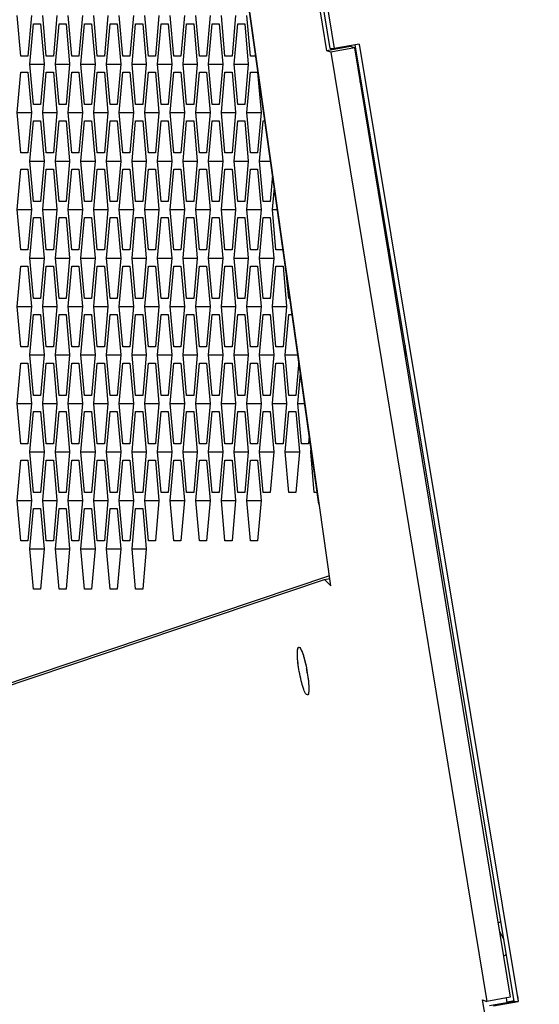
# Model space of a CAD drawing. Header units: millimetres. Extents: x 0 to 420, y 0 to 297.
# Tile 232 of 256: x 229.51 to 232.73, y 205.2 to 211.3. Entities that reach past the tile are written whole.
import ezdxf

# ---------------------------------------------------------------- set-up
doc = ezdxf.new("R2010")
doc.units = ezdxf.units.MM
doc.header["$LTSCALE"] = 23.1
doc.layers.get('0').update_dxf_attribs({"linetype": 'CONTINUOUS'})
doc.layers.add('DIM_PILOTEES', color=7, linetype='CONTINUOUS')
doc.styles.add('TEXTSTYLE_2', font='txt', dxfattribs={"width": 0.97619})
doc.styles.add('TEXTSTYLE_3', font='txt', dxfattribs={"width": 1.071429})
doc.styles.add('TEXTSTYLE_6', font='txt', dxfattribs={"width": 1.178571})
doc.dimstyles.new('DIMSTYLE_1', dxfattribs={"dimtxt": 2.5, "dimasz": 0.1875, "dimexe": 0.125, "dimexo": 0.0625, "dimgap": 1.25, "dimtad": 0, "dimtih": 1, "dimtoh": 1, "dimdsep": 46, "dimtxsty": 'TEXTSTYLE_2', "dimblk": '_FILLED', "dimblk1": '_FILLED', "dimblk2": '_FILLED', "dimcen": 0.09, "dimazin": 2, "dimtfac": 1, "dimtofl": 0, "dimtmove": 0, "dimatfit": 3, "dimldrblk": '_FILLED', "dimfxl": 1, "dimtolj": 1, "dimarcsym": 0})
doc.dimstyles.new('DIMSTYLE_2', dxfattribs={"dimtxt": 2.5, "dimasz": 0.1875, "dimexe": 0.125, "dimexo": 0.0625, "dimgap": 1.25, "dimtad": 0, "dimtih": 1, "dimtoh": 1, "dimdsep": 46, "dimtxsty": 'TEXTSTYLE_3', "dimblk": '_FILLED', "dimblk1": '_FILLED', "dimblk2": '_FILLED', "dimcen": 0.09, "dimazin": 2, "dimtfac": 1, "dimtofl": 0, "dimtmove": 0, "dimatfit": 3, "dimldrblk": '_FILLED', "dimfxl": 1, "dimtolj": 1, "dimarcsym": 0})
doc.dimstyles.new('DIMSTYLE_5', dxfattribs={"dimtxt": 2.5, "dimasz": 0.1875, "dimexe": 0.125, "dimexo": 0.0625, "dimgap": 1.25, "dimtad": 0, "dimtih": 1, "dimtoh": 1, "dimdsep": 46, "dimtxsty": 'TEXTSTYLE_6', "dimblk": '_FILLED', "dimblk1": '_FILLED', "dimblk2": '_FILLED', "dimcen": 0.09, "dimazin": 2, "dimtfac": 1, "dimtofl": 0, "dimtmove": 0, "dimatfit": 3, "dimldrblk": '_FILLED', "dimfxl": 1, "dimtolj": 1, "dimarcsym": 0})

# ---------------------------------------------------------------- blocks, each defined once
blk = doc.blocks.new('_FILLED')
at = {"color": 0, "linetype": 'BYBLOCK'}
blk.add_solid([(0, 0), (-1, 0.167), (-1, -0.167)], dxfattribs=at)
blk = doc.blocks.new('*D0')
at = {"layer": 'DIM_PILOTEES', "color": 2, "linetype": 'CONTINUOUS'}
for p, q in [((218.8808, 254.2086), (215.0951, 254.2086)), ((215.2201, 254.2086), (215.2201, 191.7537)), ((273.8528, 254.2086), (218.8808, 254.2086)), ((215.2201, 129.4471), (215.2201, 186.7537)), ((218.8808, 129.4471), (215.0951, 129.4471)), ((273.8782, 129.4471), (218.8808, 129.4471))]:
    blk.add_line(p, q, dxfattribs=at)
at = {"layer": 'DIM_PILOTEES', "color": 2, "linetype": 'CONTINUOUS', "xscale": 0.1875, "yscale": 0.1875, "zscale": 0.1875}
for p, rotation in [((215.2201, 254.2086), 90), ((215.2201, 129.4471), 270)]:
    blk.add_blockref('_FILLED', p, dxfattribs=dict(at, rotation=rotation))
at = {"layer": 'DIM_PILOTEES', "color": 2, "linetype": 'CONTINUOUS', "insert": (215.2201, 190.5037), "char_height": 2.5, "width": 10.982143, "attachment_point": 2, "line_spacing_factor": 0.9, "style": 'TEXTSTYLE_2'}
blk.add_mtext('{\\ftxt;\\W0.0001;\\H0.0001;\\~}{\\ftxt;\\W2.9285714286;\\H2.5; }{\\ftxt;\\W0.0001;\\H0.0001;\\~}', dxfattribs=at)
blk = doc.blocks.new('*D1')
at = {"layer": 'DIM_PILOTEES', "color": 2, "linetype": 'CONTINUOUS'}
for p, q in [((226.3883, 264.6125), (226.3883, 265.9875)), ((243.2945, 264.6125), (243.2945, 265.9875)), ((226.3883, 265.8625), (225.8883, 265.8625)), ((243.2945, 265.8625), (243.7945, 265.8625)), ((226.3883, 206.2157), (226.3883, 264.6125)), ((243.2945, 226.5584), (243.2945, 264.6125))]:
    blk.add_line(p, q, dxfattribs=at)
at = {"layer": 'DIM_PILOTEES', "color": 2, "linetype": 'CONTINUOUS', "xscale": 0.1875, "yscale": 0.1875, "zscale": 0.1875}
blk.add_blockref('_FILLED', (226.3883, 265.8625), dxfattribs=at)
at = {"layer": 'DIM_PILOTEES', "color": 2, "linetype": 'CONTINUOUS', "xscale": 0.1875, "yscale": 0.1875, "zscale": 0.1875, "rotation": 180}
blk.add_blockref('_FILLED', (243.2945, 265.8625), dxfattribs=at)
at = {"layer": 'DIM_PILOTEES', "color": 2, "linetype": 'CONTINUOUS', "insert": (235.5503, 267.1125), "char_height": 2.5, "width": 8.035714, "attachment_point": 2, "line_spacing_factor": 0.9, "style": 'TEXTSTYLE_3'}
blk.add_mtext('{\\ftxt;\\W0.0001;\\H0.0001;\\~}{\\ftxt;\\W2.1428571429;\\H2.5; }{\\ftxt;\\W0.0001;\\H0.0001;\\~}', dxfattribs=at)
blk = doc.blocks.new('*D8')
at = {"layer": 'DIM_PILOTEES', "color": 2, "linetype": 'CONTINUOUS'}
for p, q in [((226.3883, 276.7141), (226.3883, 278.0891)), ((276.2211, 276.7141), (276.2211, 278.0891)), ((226.3883, 277.9641), (248.9616, 277.9641)), ((276.2211, 277.9641), (257.3545, 277.9641)), ((226.3883, 206.2157), (226.3883, 276.7141)), ((276.2211, 241.6204), (276.2211, 276.7141))]:
    blk.add_line(p, q, dxfattribs=at)
at = {"layer": 'DIM_PILOTEES', "color": 2, "linetype": 'CONTINUOUS', "xscale": 0.1875, "yscale": 0.1875, "zscale": 0.1875, "rotation": 180}
blk.add_blockref('_FILLED', (226.3883, 277.9641), dxfattribs=at)
at = {"layer": 'DIM_PILOTEES', "color": 2, "linetype": 'CONTINUOUS', "xscale": 0.1875, "yscale": 0.1875, "zscale": 0.1875}
blk.add_blockref('_FILLED', (276.2211, 277.9641), dxfattribs=at)
at = {"layer": 'DIM_PILOTEES', "color": 2, "linetype": 'CONTINUOUS', "insert": (253.158, 279.2141), "char_height": 2.5, "width": 8.839286, "attachment_point": 2, "line_spacing_factor": 0.9, "style": 'TEXTSTYLE_6'}
blk.add_mtext('{\\ftxt;\\W0.0001;\\H0.0001;\\~}{\\ftxt;\\W2.3571428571;\\H2.5; }{\\ftxt;\\W0.0001;\\H0.0001;\\~}', dxfattribs=at)

msp = doc.modelspace()

# ---------------------------------------------------------------- linework, layer by layer
at = {"color": 7, "linetype": 'CONTINUOUS'}
for p, q in [((231.435, 207.7924), (230.4753, 214.5949)), ((231.3614, 208.2997), (230.4774, 214.5656)), ((231.4103, 211.105), (231.2487, 212.0882)), ((231.431, 211.1192), (231.2754, 212.0545)), ((231.3008, 212.0545), (231.4564, 211.1192)), ((231.6103, 211.1455), (231.4564, 211.1192)), ((232.5711, 205.2204), (231.5856, 211.1414)), ((231.6103, 211.1455), (232.5964, 205.2204)), ((231.6103, 211.1455), (231.6132, 211.1277)), ((231.5561, 211.131), (231.4103, 211.105)), ((231.4359, 211.0964), (231.4103, 211.105)), ((231.431, 211.1192), (231.4564, 211.1192)), ((231.5817, 211.1224), (231.4359, 211.0964)), ((231.4359, 211.0964), (232.4009, 205.2219)), ((229.5713, 211.022), (229.6592, 211.022)), ((229.7294, 211.022), (229.8172, 211.022)), ((229.8875, 211.022), (229.9753, 211.022)), ((230.0456, 211.022), (230.1334, 211.022)), ((230.2037, 211.022), (230.2915, 211.022)), ((230.3618, 211.022), (230.4496, 211.022)), ((230.5199, 211.022), (230.6077, 211.022)), ((230.678, 211.022), (230.7658, 211.022)), ((230.8361, 211.022), (230.9239, 211.022)), ((229.4923, 210.722), (229.5801, 210.722)), ((229.6504, 210.722), (229.7382, 210.722)), ((229.8085, 210.722), (229.8963, 210.722)), ((229.9666, 210.722), (230.0544, 210.722)), ((230.1246, 210.722), (230.2125, 210.722)), ((230.2827, 210.722), (230.3706, 210.722)), ((230.4408, 210.722), (230.5287, 210.722)), ((230.5989, 210.722), (230.6867, 210.722)), ((230.757, 210.722), (230.8448, 210.722)), ((230.9151, 210.722), (231.0029, 210.722)), ((229.5713, 210.422), (229.6592, 210.422)), ((229.7294, 210.422), (229.8172, 210.422)), ((229.8875, 210.422), (229.9753, 210.422)), ((230.0456, 210.422), (230.1334, 210.422)), ((230.2037, 210.422), (230.2915, 210.422)), ((230.3618, 210.422), (230.4496, 210.422)), ((230.5199, 210.422), (230.6077, 210.422)), ((230.678, 210.422), (230.7658, 210.422)), ((230.8361, 210.422), (230.9239, 210.422)), ((230.9941, 210.422), (231.062, 210.422)), ((229.4923, 210.122), (229.5801, 210.122)), ((229.6504, 210.122), (229.7382, 210.122)), ((229.8085, 210.122), (229.8963, 210.122)), ((229.9666, 210.122), (230.0544, 210.122)), ((230.1246, 210.122), (230.2125, 210.122)), ((230.2827, 210.122), (230.3706, 210.122)), ((230.4408, 210.122), (230.5287, 210.122)), ((230.5989, 210.122), (230.6867, 210.122)), ((230.757, 210.122), (230.8448, 210.122)), ((230.9151, 210.122), (231.0029, 210.122)), ((231.0732, 210.122), (231.1043, 210.122)), ((229.5713, 209.822), (229.6592, 209.822)), ((229.7294, 209.822), (229.8172, 209.822)), ((229.8875, 209.822), (229.9753, 209.822)), ((230.0456, 209.822), (230.1334, 209.822)), ((230.2037, 209.822), (230.2915, 209.822)), ((230.3618, 209.822), (230.4496, 209.822)), ((230.5199, 209.822), (230.6077, 209.822)), ((230.678, 209.822), (230.7658, 209.822)), ((230.8361, 209.822), (230.9239, 209.822)), ((230.9941, 209.822), (231.082, 209.822)), ((229.4923, 209.522), (229.5801, 209.522)), ((229.6504, 209.522), (229.7382, 209.522)), ((229.8085, 209.522), (229.8963, 209.522)), ((229.9666, 209.522), (230.0544, 209.522)), ((230.1246, 209.522), (230.2125, 209.522)), ((230.2827, 209.522), (230.3706, 209.522)), ((230.4408, 209.522), (230.5287, 209.522)), ((230.5989, 209.522), (230.6867, 209.522)), ((230.757, 209.522), (230.8448, 209.522)), ((230.9151, 209.522), (231.0029, 209.522)), ((231.0732, 209.522), (231.161, 209.522)), ((231.8952, 209.2814), (231.8952, 209.214)), ((229.5713, 209.222), (229.6592, 209.222)), ((229.7294, 209.222), (229.8172, 209.222)), ((229.8875, 209.222), (229.9753, 209.222)), ((230.0456, 209.222), (230.1334, 209.222)), ((230.2037, 209.222), (230.2915, 209.222)), ((230.3618, 209.222), (230.4496, 209.222)), ((230.5199, 209.222), (230.6077, 209.222)), ((230.678, 209.222), (230.7658, 209.222)), ((230.8361, 209.222), (230.9239, 209.222)), ((230.9941, 209.222), (231.082, 209.222)), ((231.1522, 209.222), (231.2313, 209.222)), ((229.4923, 208.922), (229.5801, 208.922)), ((229.6504, 208.922), (229.7382, 208.922)), ((229.8085, 208.922), (229.8963, 208.922)), ((229.9666, 208.922), (230.0544, 208.922)), ((230.1246, 208.922), (230.2125, 208.922)), ((230.2827, 208.922), (230.3706, 208.922)), ((230.4408, 208.922), (230.5287, 208.922)), ((230.5989, 208.922), (230.6867, 208.922)), ((230.757, 208.922), (230.8448, 208.922)), ((230.9151, 208.922), (231.0029, 208.922)), ((231.0732, 208.922), (231.161, 208.922)), ((231.2313, 208.922), (231.2736, 208.922)), ((229.5713, 208.622), (229.6592, 208.622)), ((229.7294, 208.622), (229.8172, 208.622)), ((229.8875, 208.622), (229.9753, 208.622)), ((230.0456, 208.622), (230.1334, 208.622)), ((230.2037, 208.622), (230.2915, 208.622)), ((230.3618, 208.622), (230.4496, 208.622)), ((230.5199, 208.622), (230.6077, 208.622)), ((230.678, 208.622), (230.7658, 208.622)), ((230.8361, 208.622), (230.9239, 208.622)), ((230.9941, 208.622), (231.082, 208.622)), ((231.1522, 208.622), (231.2401, 208.622)), ((229.4923, 208.322), (229.5801, 208.322)), ((229.6504, 208.322), (229.7382, 208.322)), ((229.8085, 208.322), (229.8963, 208.322)), ((229.9666, 208.322), (230.0544, 208.322)), ((230.1246, 208.322), (230.2125, 208.322)), ((230.2827, 208.322), (230.3706, 208.322)), ((230.4408, 208.322), (230.5287, 208.322)), ((230.5989, 208.322), (230.6867, 208.322)), ((230.757, 208.322), (230.8448, 208.322)), ((230.9151, 208.322), (231.0029, 208.322)), ((229.5713, 208.022), (229.6592, 208.022)), ((229.7294, 208.022), (229.8172, 208.022)), ((229.8875, 208.022), (229.9753, 208.022)), ((230.0456, 208.022), (230.1334, 208.022)), ((230.2037, 208.022), (230.2915, 208.022)), ((226.3883, 206.1532), (231.3956, 207.8322)), ((231.3956, 207.8322), (231.4286, 207.8381)), ((231.3956, 207.8322), (231.435, 207.7924)), ((232.4711, 205.7083), (232.4885, 205.7167)), ((232.4788, 205.6614), (232.5076, 205.6017)), ((232.5227, 205.5111), (232.5049, 205.5025)), ((232.5368, 204.2473), (232.3753, 205.2305)), ((232.3753, 205.2305), (232.4009, 205.2219)), ((232.5467, 205.2479), (232.4009, 205.2219)), ((232.5272, 205.2191), (232.57, 205.2268)), ((232.5906, 205.2553), (232.5964, 205.2204)), ((232.5711, 205.2204), (232.4172, 205.1941)), ((232.4425, 205.1941), (232.5964, 205.2204)), ((232.5711, 205.2204), (232.5964, 205.2204))]:
    msp.add_line(p, q, dxfattribs=at)
at = {"color": 3, "linetype": 'CONTINUOUS'}
for p, q in [((229.5142, 211.072), (229.4923, 211.322)), ((229.5801, 211.322), (229.5581, 211.072)), ((229.6723, 211.072), (229.6504, 211.322)), ((229.7382, 211.322), (229.7162, 211.072)), ((229.8304, 211.072), (229.8085, 211.322)), ((229.8963, 211.322), (229.8743, 211.072)), ((229.9885, 211.072), (229.9666, 211.322)), ((230.0544, 211.322), (230.0324, 211.072)), ((230.1466, 211.072), (230.1246, 211.322)), ((230.2125, 211.322), (230.1905, 211.072)), ((230.3047, 211.072), (230.2827, 211.322)), ((230.3706, 211.322), (230.3486, 211.072)), ((230.4628, 211.072), (230.4408, 211.322)), ((230.5287, 211.322), (230.5067, 211.072)), ((230.6209, 211.072), (230.5989, 211.322)), ((230.6867, 211.322), (230.6648, 211.072)), ((230.779, 211.072), (230.757, 211.322)), ((230.8448, 211.322), (230.8229, 211.072)), ((230.9371, 211.072), (230.9151, 211.322)), ((229.5713, 211.022), (229.5933, 211.272)), ((229.5933, 211.272), (229.6372, 211.272)), ((229.6372, 211.272), (229.6592, 211.022)), ((229.7294, 211.022), (229.7514, 211.272)), ((229.7514, 211.272), (229.7953, 211.272)), ((229.7953, 211.272), (229.8172, 211.022)), ((229.8875, 211.022), (229.9095, 211.272)), ((229.9095, 211.272), (229.9534, 211.272)), ((229.9534, 211.272), (229.9753, 211.022)), ((230.0456, 211.022), (230.0676, 211.272)), ((230.0676, 211.272), (230.1115, 211.272)), ((230.1115, 211.272), (230.1334, 211.022)), ((230.2037, 211.022), (230.2256, 211.272)), ((230.2256, 211.272), (230.2696, 211.272)), ((230.2696, 211.272), (230.2915, 211.022)), ((230.3618, 211.022), (230.3837, 211.272)), ((230.3837, 211.272), (230.4277, 211.272)), ((230.4277, 211.272), (230.4496, 211.022)), ((230.5199, 211.022), (230.5418, 211.272)), ((230.5418, 211.272), (230.5857, 211.272)), ((230.5857, 211.272), (230.6077, 211.022)), ((230.678, 211.022), (230.6999, 211.272)), ((230.6999, 211.272), (230.7438, 211.272)), ((230.7438, 211.272), (230.7658, 211.022)), ((230.8361, 211.022), (230.858, 211.272)), ((230.858, 211.272), (230.9019, 211.272)), ((230.9019, 211.272), (230.9239, 211.022)), ((231.5561, 211.131), (231.5552, 211.1361)), ((229.5581, 211.072), (229.5142, 211.072)), ((229.7162, 211.072), (229.6723, 211.072)), ((229.8743, 211.072), (229.8304, 211.072)), ((230.0324, 211.072), (229.9885, 211.072)), ((230.1905, 211.072), (230.1466, 211.072)), ((230.3486, 211.072), (230.3047, 211.072)), ((230.5067, 211.072), (230.4628, 211.072)), ((230.6648, 211.072), (230.6209, 211.072)), ((230.8229, 211.072), (230.779, 211.072)), ((230.9703, 211.072), (230.9371, 211.072)), ((231.5817, 211.1224), (231.5561, 211.131)), ((231.5817, 211.1224), (232.5467, 205.2479)), ((229.5933, 210.772), (229.5713, 211.022)), ((229.6592, 211.022), (229.6372, 210.772)), ((229.7514, 210.772), (229.7294, 211.022)), ((229.8172, 211.022), (229.7953, 210.772)), ((229.9095, 210.772), (229.8875, 211.022)), ((229.9753, 211.022), (229.9534, 210.772)), ((230.0676, 210.772), (230.0456, 211.022)), ((230.1334, 211.022), (230.1115, 210.772)), ((230.2256, 210.772), (230.2037, 211.022)), ((230.2915, 211.022), (230.2696, 210.772)), ((230.3837, 210.772), (230.3618, 211.022)), ((230.4496, 211.022), (230.4277, 210.772)), ((230.5418, 210.772), (230.5199, 211.022)), ((230.6077, 211.022), (230.5857, 210.772)), ((230.6999, 210.772), (230.678, 211.022)), ((230.7658, 211.022), (230.7438, 210.772)), ((230.858, 210.772), (230.8361, 211.022)), ((230.9239, 211.022), (230.9019, 210.772)), ((229.4923, 210.722), (229.5142, 210.972)), ((229.5142, 210.972), (229.5581, 210.972)), ((229.5581, 210.972), (229.5801, 210.722)), ((229.6504, 210.722), (229.6723, 210.972)), ((229.6723, 210.972), (229.7162, 210.972)), ((229.7162, 210.972), (229.7382, 210.722)), ((229.8085, 210.722), (229.8304, 210.972)), ((229.8304, 210.972), (229.8743, 210.972)), ((229.8743, 210.972), (229.8963, 210.722)), ((229.9666, 210.722), (229.9885, 210.972)), ((229.9885, 210.972), (230.0324, 210.972)), ((230.0324, 210.972), (230.0544, 210.722)), ((230.1246, 210.722), (230.1466, 210.972)), ((230.1466, 210.972), (230.1905, 210.972)), ((230.1905, 210.972), (230.2125, 210.722)), ((230.2827, 210.722), (230.3047, 210.972)), ((230.3047, 210.972), (230.3486, 210.972)), ((230.3486, 210.972), (230.3706, 210.722)), ((230.4408, 210.722), (230.4628, 210.972)), ((230.4628, 210.972), (230.5067, 210.972)), ((230.5067, 210.972), (230.5287, 210.722)), ((230.5989, 210.722), (230.6209, 210.972)), ((230.6209, 210.972), (230.6648, 210.972)), ((230.6648, 210.972), (230.6867, 210.722)), ((230.757, 210.722), (230.779, 210.972)), ((230.779, 210.972), (230.8229, 210.972)), ((230.8229, 210.972), (230.8448, 210.722)), ((230.9151, 210.722), (230.9371, 210.972)), ((230.9371, 210.972), (230.981, 210.972)), ((230.981, 210.972), (231.0029, 210.722)), ((231.6165, 210.9103), (231.6174, 210.9502)), ((231.617, 210.9305), (231.6213, 210.8809)), ((229.6372, 210.772), (229.5933, 210.772)), ((229.7953, 210.772), (229.7514, 210.772)), ((229.9534, 210.772), (229.9095, 210.772)), ((230.1115, 210.772), (230.0676, 210.772)), ((230.2696, 210.772), (230.2256, 210.772)), ((230.4277, 210.772), (230.3837, 210.772)), ((230.5857, 210.772), (230.5418, 210.772)), ((230.7438, 210.772), (230.6999, 210.772)), ((230.9019, 210.772), (230.858, 210.772)), ((229.5142, 210.472), (229.4923, 210.722)), ((229.5801, 210.722), (229.5581, 210.472)), ((229.6723, 210.472), (229.6504, 210.722)), ((229.7382, 210.722), (229.7162, 210.472)), ((229.8304, 210.472), (229.8085, 210.722)), ((229.8963, 210.722), (229.8743, 210.472)), ((229.9885, 210.472), (229.9666, 210.722)), ((230.0544, 210.722), (230.0324, 210.472)), ((230.1466, 210.472), (230.1246, 210.722)), ((230.2125, 210.722), (230.1905, 210.472)), ((230.3047, 210.472), (230.2827, 210.722)), ((230.3706, 210.722), (230.3486, 210.472)), ((230.4628, 210.472), (230.4408, 210.722)), ((230.5287, 210.722), (230.5067, 210.472)), ((230.6209, 210.472), (230.5989, 210.722)), ((230.6867, 210.722), (230.6648, 210.472)), ((230.779, 210.472), (230.757, 210.722)), ((230.8448, 210.722), (230.8229, 210.472)), ((230.9371, 210.472), (230.9151, 210.722)), ((231.0029, 210.722), (230.981, 210.472)), ((229.5713, 210.422), (229.5933, 210.672)), ((229.5933, 210.672), (229.6372, 210.672)), ((229.6372, 210.672), (229.6592, 210.422)), ((229.7294, 210.422), (229.7514, 210.672)), ((229.7514, 210.672), (229.7953, 210.672)), ((229.7953, 210.672), (229.8172, 210.422)), ((229.8875, 210.422), (229.9095, 210.672)), ((229.9095, 210.672), (229.9534, 210.672)), ((229.9534, 210.672), (229.9753, 210.422)), ((230.0456, 210.422), (230.0676, 210.672)), ((230.0676, 210.672), (230.1115, 210.672)), ((230.1115, 210.672), (230.1334, 210.422)), ((230.2037, 210.422), (230.2256, 210.672)), ((230.2256, 210.672), (230.2696, 210.672)), ((230.2696, 210.672), (230.2915, 210.422)), ((230.3618, 210.422), (230.3837, 210.672)), ((230.3837, 210.672), (230.4277, 210.672)), ((230.4277, 210.672), (230.4496, 210.422)), ((230.5199, 210.422), (230.5418, 210.672)), ((230.5418, 210.672), (230.5857, 210.672)), ((230.5857, 210.672), (230.6077, 210.422)), ((230.678, 210.422), (230.6999, 210.672)), ((230.6999, 210.672), (230.7438, 210.672)), ((230.7438, 210.672), (230.7658, 210.422)), ((230.8361, 210.422), (230.858, 210.672)), ((230.858, 210.672), (230.9019, 210.672)), ((230.9019, 210.672), (230.9239, 210.422)), ((230.9941, 210.422), (231.0161, 210.672)), ((231.0161, 210.672), (231.0267, 210.672)), ((229.5581, 210.472), (229.5142, 210.472)), ((229.7162, 210.472), (229.6723, 210.472)), ((229.8743, 210.472), (229.8304, 210.472)), ((230.0324, 210.472), (229.9885, 210.472)), ((230.1905, 210.472), (230.1466, 210.472)), ((230.3486, 210.472), (230.3047, 210.472)), ((230.5067, 210.472), (230.4628, 210.472)), ((230.6648, 210.472), (230.6209, 210.472)), ((230.8229, 210.472), (230.779, 210.472)), ((230.981, 210.472), (230.9371, 210.472)), ((229.5933, 210.172), (229.5713, 210.422)), ((229.6592, 210.422), (229.6372, 210.172)), ((229.7514, 210.172), (229.7294, 210.422)), ((229.8172, 210.422), (229.7953, 210.172)), ((229.9095, 210.172), (229.8875, 210.422)), ((229.9753, 210.422), (229.9534, 210.172)), ((230.0676, 210.172), (230.0456, 210.422)), ((230.1334, 210.422), (230.1115, 210.172)), ((230.2256, 210.172), (230.2037, 210.422)), ((230.2915, 210.422), (230.2696, 210.172)), ((230.3837, 210.172), (230.3618, 210.422)), ((230.4496, 210.422), (230.4277, 210.172)), ((230.5418, 210.172), (230.5199, 210.422)), ((230.6077, 210.422), (230.5857, 210.172)), ((230.6999, 210.172), (230.678, 210.422)), ((230.7658, 210.422), (230.7438, 210.172)), ((230.858, 210.172), (230.8361, 210.422)), ((230.9239, 210.422), (230.9019, 210.172)), ((231.0161, 210.172), (230.9941, 210.422)), ((229.4923, 210.122), (229.5142, 210.372)), ((229.5142, 210.372), (229.5581, 210.372)), ((229.5581, 210.372), (229.5801, 210.122)), ((229.6504, 210.122), (229.6723, 210.372)), ((229.6723, 210.372), (229.7162, 210.372)), ((229.7162, 210.372), (229.7382, 210.122)), ((229.8085, 210.122), (229.8304, 210.372)), ((229.8304, 210.372), (229.8743, 210.372)), ((229.8743, 210.372), (229.8963, 210.122)), ((229.9666, 210.122), (229.9885, 210.372)), ((229.9885, 210.372), (230.0324, 210.372)), ((230.0324, 210.372), (230.0544, 210.122)), ((230.1246, 210.122), (230.1466, 210.372)), ((230.1466, 210.372), (230.1905, 210.372)), ((230.1905, 210.372), (230.2125, 210.122)), ((230.2827, 210.122), (230.3047, 210.372)), ((230.3047, 210.372), (230.3486, 210.372)), ((230.3486, 210.372), (230.3706, 210.122)), ((230.4408, 210.122), (230.4628, 210.372)), ((230.4628, 210.372), (230.5067, 210.372)), ((230.5067, 210.372), (230.5287, 210.122)), ((230.5989, 210.122), (230.6209, 210.372)), ((230.6209, 210.372), (230.6648, 210.372)), ((230.6648, 210.372), (230.6867, 210.122)), ((230.757, 210.122), (230.779, 210.372)), ((230.779, 210.372), (230.8229, 210.372)), ((230.8229, 210.372), (230.8448, 210.122)), ((230.9151, 210.122), (230.9371, 210.372)), ((230.9371, 210.372), (230.981, 210.372)), ((230.981, 210.372), (231.0029, 210.122)), ((231.0743, 210.3348), (231.06, 210.172)), ((231.0732, 210.122), (231.0851, 210.258)), ((229.6372, 210.172), (229.5933, 210.172)), ((229.7953, 210.172), (229.7514, 210.172)), ((229.9534, 210.172), (229.9095, 210.172)), ((230.1115, 210.172), (230.0676, 210.172)), ((230.2696, 210.172), (230.2256, 210.172)), ((230.4277, 210.172), (230.3837, 210.172)), ((230.5857, 210.172), (230.5418, 210.172)), ((230.7438, 210.172), (230.6999, 210.172)), ((230.9019, 210.172), (230.858, 210.172)), ((231.06, 210.172), (231.0161, 210.172)), ((229.5142, 209.872), (229.4923, 210.122)), ((229.5801, 210.122), (229.5581, 209.872)), ((229.6723, 209.872), (229.6504, 210.122)), ((229.7382, 210.122), (229.7162, 209.872)), ((229.8304, 209.872), (229.8085, 210.122)), ((229.8963, 210.122), (229.8743, 209.872)), ((229.9885, 209.872), (229.9666, 210.122)), ((230.0544, 210.122), (230.0324, 209.872)), ((230.1466, 209.872), (230.1246, 210.122)), ((230.2125, 210.122), (230.1905, 209.872)), ((230.3047, 209.872), (230.2827, 210.122)), ((230.3706, 210.122), (230.3486, 209.872)), ((230.4628, 209.872), (230.4408, 210.122)), ((230.5287, 210.122), (230.5067, 209.872)), ((230.6209, 209.872), (230.5989, 210.122)), ((230.6867, 210.122), (230.6648, 209.872)), ((230.779, 209.872), (230.757, 210.122)), ((230.8448, 210.122), (230.8229, 209.872)), ((230.9371, 209.872), (230.9151, 210.122)), ((231.0029, 210.122), (230.981, 209.872)), ((231.0951, 209.872), (231.0732, 210.122)), ((229.5713, 209.822), (229.5933, 210.072)), ((229.5933, 210.072), (229.6372, 210.072)), ((229.6372, 210.072), (229.6592, 209.822)), ((229.7294, 209.822), (229.7514, 210.072)), ((229.7514, 210.072), (229.7953, 210.072)), ((229.7953, 210.072), (229.8172, 209.822)), ((229.8875, 209.822), (229.9095, 210.072)), ((229.9095, 210.072), (229.9534, 210.072)), ((229.9534, 210.072), (229.9753, 209.822)), ((230.0456, 209.822), (230.0676, 210.072)), ((230.0676, 210.072), (230.1115, 210.072)), ((230.1115, 210.072), (230.1334, 209.822)), ((230.2037, 209.822), (230.2256, 210.072)), ((230.2256, 210.072), (230.2696, 210.072)), ((230.2696, 210.072), (230.2915, 209.822)), ((230.3618, 209.822), (230.3837, 210.072)), ((230.3837, 210.072), (230.4277, 210.072)), ((230.4277, 210.072), (230.4496, 209.822)), ((230.5199, 209.822), (230.5418, 210.072)), ((230.5418, 210.072), (230.5857, 210.072)), ((230.5857, 210.072), (230.6077, 209.822)), ((230.678, 209.822), (230.6999, 210.072)), ((230.6999, 210.072), (230.7438, 210.072)), ((230.7438, 210.072), (230.7658, 209.822)), ((230.8361, 209.822), (230.858, 210.072)), ((230.858, 210.072), (230.9019, 210.072)), ((230.9019, 210.072), (230.9239, 209.822)), ((230.9941, 209.822), (231.0161, 210.072)), ((231.0161, 210.072), (231.06, 210.072)), ((231.06, 210.072), (231.082, 209.822)), ((229.5581, 209.872), (229.5142, 209.872)), ((229.7162, 209.872), (229.6723, 209.872)), ((229.8743, 209.872), (229.8304, 209.872)), ((230.0324, 209.872), (229.9885, 209.872)), ((230.1905, 209.872), (230.1466, 209.872)), ((230.3486, 209.872), (230.3047, 209.872)), ((230.5067, 209.872), (230.4628, 209.872)), ((230.6648, 209.872), (230.6209, 209.872)), ((230.8229, 209.872), (230.779, 209.872)), ((230.981, 209.872), (230.9371, 209.872)), ((231.1391, 209.872), (231.0951, 209.872)), ((231.7963, 209.8753), (231.7963, 209.8156)), ((229.5933, 209.572), (229.5713, 209.822)), ((229.6592, 209.822), (229.6372, 209.572)), ((229.7514, 209.572), (229.7294, 209.822)), ((229.8172, 209.822), (229.7953, 209.572)), ((229.9095, 209.572), (229.8875, 209.822)), ((229.9753, 209.822), (229.9534, 209.572)), ((230.0676, 209.572), (230.0456, 209.822)), ((230.1334, 209.822), (230.1115, 209.572)), ((230.2256, 209.572), (230.2037, 209.822)), ((230.2915, 209.822), (230.2696, 209.572)), ((230.3837, 209.572), (230.3618, 209.822)), ((230.4496, 209.822), (230.4277, 209.572)), ((230.5418, 209.572), (230.5199, 209.822)), ((230.6077, 209.822), (230.5857, 209.572)), ((230.6999, 209.572), (230.678, 209.822)), ((230.7658, 209.822), (230.7438, 209.572)), ((230.858, 209.572), (230.8361, 209.822)), ((230.9239, 209.822), (230.9019, 209.572)), ((231.0161, 209.572), (230.9941, 209.822)), ((231.082, 209.822), (231.06, 209.572)), ((229.4923, 209.522), (229.5142, 209.772)), ((229.5142, 209.772), (229.5581, 209.772)), ((229.5581, 209.772), (229.5801, 209.522)), ((229.6504, 209.522), (229.6723, 209.772)), ((229.6723, 209.772), (229.7162, 209.772)), ((229.7162, 209.772), (229.7382, 209.522)), ((229.8085, 209.522), (229.8304, 209.772)), ((229.8304, 209.772), (229.8743, 209.772)), ((229.8743, 209.772), (229.8963, 209.522)), ((229.9666, 209.522), (229.9885, 209.772)), ((229.9885, 209.772), (230.0324, 209.772)), ((230.0324, 209.772), (230.0544, 209.522)), ((230.1246, 209.522), (230.1466, 209.772)), ((230.1466, 209.772), (230.1905, 209.772)), ((230.1905, 209.772), (230.2125, 209.522)), ((230.2827, 209.522), (230.3047, 209.772)), ((230.3047, 209.772), (230.3486, 209.772)), ((230.3486, 209.772), (230.3706, 209.522)), ((230.4408, 209.522), (230.4628, 209.772)), ((230.4628, 209.772), (230.5067, 209.772)), ((230.5067, 209.772), (230.5287, 209.522)), ((230.5989, 209.522), (230.6209, 209.772)), ((230.6209, 209.772), (230.6648, 209.772)), ((230.6648, 209.772), (230.6867, 209.522)), ((230.757, 209.522), (230.779, 209.772)), ((230.779, 209.772), (230.8229, 209.772)), ((230.8229, 209.772), (230.8448, 209.522)), ((230.9151, 209.522), (230.9371, 209.772)), ((230.9371, 209.772), (230.981, 209.772)), ((230.981, 209.772), (231.0029, 209.522)), ((231.0732, 209.522), (231.0951, 209.772)), ((231.0951, 209.772), (231.1391, 209.772)), ((231.1391, 209.772), (231.161, 209.522)), ((231.1742, 209.572), (231.1614, 209.7174)), ((229.6372, 209.572), (229.5933, 209.572)), ((229.7953, 209.572), (229.7514, 209.572)), ((229.9534, 209.572), (229.9095, 209.572)), ((230.1115, 209.572), (230.0676, 209.572)), ((230.2696, 209.572), (230.2256, 209.572)), ((230.4277, 209.572), (230.3837, 209.572)), ((230.5857, 209.572), (230.5418, 209.572)), ((230.7438, 209.572), (230.6999, 209.572)), ((230.9019, 209.572), (230.858, 209.572)), ((231.06, 209.572), (231.0161, 209.572)), ((231.1819, 209.572), (231.1742, 209.572)), ((229.5142, 209.272), (229.4923, 209.522)), ((229.5801, 209.522), (229.5581, 209.272)), ((229.6723, 209.272), (229.6504, 209.522)), ((229.7382, 209.522), (229.7162, 209.272)), ((229.8304, 209.272), (229.8085, 209.522)), ((229.8963, 209.522), (229.8743, 209.272)), ((229.9885, 209.272), (229.9666, 209.522)), ((230.0544, 209.522), (230.0324, 209.272)), ((230.1466, 209.272), (230.1246, 209.522)), ((230.2125, 209.522), (230.1905, 209.272)), ((230.3047, 209.272), (230.2827, 209.522)), ((230.3706, 209.522), (230.3486, 209.272)), ((230.4628, 209.272), (230.4408, 209.522)), ((230.5287, 209.522), (230.5067, 209.272)), ((230.6209, 209.272), (230.5989, 209.522)), ((230.6867, 209.522), (230.6648, 209.272)), ((230.779, 209.272), (230.757, 209.522)), ((230.8448, 209.522), (230.8229, 209.272)), ((230.9371, 209.272), (230.9151, 209.522)), ((231.0029, 209.522), (230.981, 209.272)), ((231.0951, 209.272), (231.0732, 209.522)), ((231.161, 209.522), (231.1391, 209.272)), ((229.5713, 209.222), (229.5933, 209.472)), ((229.5933, 209.472), (229.6372, 209.472)), ((229.6372, 209.472), (229.6592, 209.222)), ((229.7294, 209.222), (229.7514, 209.472)), ((229.7514, 209.472), (229.7953, 209.472)), ((229.7953, 209.472), (229.8172, 209.222)), ((229.8875, 209.222), (229.9095, 209.472)), ((229.9095, 209.472), (229.9534, 209.472)), ((229.9534, 209.472), (229.9753, 209.222)), ((230.0456, 209.222), (230.0676, 209.472)), ((230.0676, 209.472), (230.1115, 209.472)), ((230.1115, 209.472), (230.1334, 209.222)), ((230.2037, 209.222), (230.2256, 209.472)), ((230.2256, 209.472), (230.2696, 209.472)), ((230.2696, 209.472), (230.2915, 209.222)), ((230.3618, 209.222), (230.3837, 209.472)), ((230.3837, 209.472), (230.4277, 209.472)), ((230.4277, 209.472), (230.4496, 209.222)), ((230.5199, 209.222), (230.5418, 209.472)), ((230.5418, 209.472), (230.5857, 209.472)), ((230.5857, 209.472), (230.6077, 209.222)), ((230.678, 209.222), (230.6999, 209.472)), ((230.6999, 209.472), (230.7438, 209.472)), ((230.7438, 209.472), (230.7658, 209.222)), ((230.8361, 209.222), (230.858, 209.472)), ((230.858, 209.472), (230.9019, 209.472)), ((230.9019, 209.472), (230.9239, 209.222)), ((230.9941, 209.222), (231.0161, 209.472)), ((231.0161, 209.472), (231.06, 209.472)), ((231.06, 209.472), (231.082, 209.222)), ((231.1522, 209.222), (231.1742, 209.472)), ((231.1742, 209.472), (231.196, 209.472)), ((229.5581, 209.272), (229.5142, 209.272)), ((229.7162, 209.272), (229.6723, 209.272)), ((229.8743, 209.272), (229.8304, 209.272)), ((230.0324, 209.272), (229.9885, 209.272)), ((230.1905, 209.272), (230.1466, 209.272)), ((230.3486, 209.272), (230.3047, 209.272)), ((230.5067, 209.272), (230.4628, 209.272)), ((230.6648, 209.272), (230.6209, 209.272)), ((230.8229, 209.272), (230.779, 209.272)), ((230.981, 209.272), (230.9371, 209.272)), ((231.1391, 209.272), (231.0951, 209.272)), ((229.5933, 208.972), (229.5713, 209.222)), ((229.6592, 209.222), (229.6372, 208.972)), ((229.7514, 208.972), (229.7294, 209.222)), ((229.8172, 209.222), (229.7953, 208.972)), ((229.9095, 208.972), (229.8875, 209.222)), ((229.9753, 209.222), (229.9534, 208.972)), ((230.0676, 208.972), (230.0456, 209.222)), ((230.1334, 209.222), (230.1115, 208.972)), ((230.2256, 208.972), (230.2037, 209.222)), ((230.2915, 209.222), (230.2696, 208.972)), ((230.3837, 208.972), (230.3618, 209.222)), ((230.4496, 209.222), (230.4277, 208.972)), ((230.5418, 208.972), (230.5199, 209.222)), ((230.6077, 209.222), (230.5857, 208.972)), ((230.6999, 208.972), (230.678, 209.222)), ((230.7658, 209.222), (230.7438, 208.972)), ((230.858, 208.972), (230.8361, 209.222)), ((230.9239, 209.222), (230.9019, 208.972)), ((231.0161, 208.972), (230.9941, 209.222)), ((231.082, 209.222), (231.06, 208.972)), ((231.1742, 208.972), (231.1522, 209.222)), ((231.2367, 209.1838), (231.2181, 208.972)), ((229.4923, 208.922), (229.5142, 209.172)), ((229.5142, 209.172), (229.5581, 209.172)), ((229.5581, 209.172), (229.5801, 208.922)), ((229.6504, 208.922), (229.6723, 209.172)), ((229.6723, 209.172), (229.7162, 209.172)), ((229.7162, 209.172), (229.7382, 208.922)), ((229.8085, 208.922), (229.8304, 209.172)), ((229.8304, 209.172), (229.8743, 209.172)), ((229.8743, 209.172), (229.8963, 208.922)), ((229.9666, 208.922), (229.9885, 209.172)), ((229.9885, 209.172), (230.0324, 209.172)), ((230.0324, 209.172), (230.0544, 208.922)), ((230.1246, 208.922), (230.1466, 209.172)), ((230.1466, 209.172), (230.1905, 209.172)), ((230.1905, 209.172), (230.2125, 208.922)), ((230.2827, 208.922), (230.3047, 209.172)), ((230.3047, 209.172), (230.3486, 209.172)), ((230.3486, 209.172), (230.3706, 208.922)), ((230.4408, 208.922), (230.4628, 209.172)), ((230.4628, 209.172), (230.5067, 209.172)), ((230.5067, 209.172), (230.5287, 208.922)), ((230.5989, 208.922), (230.6209, 209.172)), ((230.6209, 209.172), (230.6648, 209.172)), ((230.6648, 209.172), (230.6867, 208.922)), ((230.757, 208.922), (230.779, 209.172)), ((230.779, 209.172), (230.8229, 209.172)), ((230.8229, 209.172), (230.8448, 208.922)), ((230.9151, 208.922), (230.9371, 209.172)), ((230.9371, 209.172), (230.981, 209.172)), ((230.981, 209.172), (231.0029, 208.922)), ((231.0732, 208.922), (231.0951, 209.172)), ((231.0951, 209.172), (231.1391, 209.172)), ((231.1391, 209.172), (231.161, 208.922)), ((231.2313, 208.922), (231.2475, 209.107)), ((229.6372, 208.972), (229.5933, 208.972)), ((229.7953, 208.972), (229.7514, 208.972)), ((229.9534, 208.972), (229.9095, 208.972)), ((230.1115, 208.972), (230.0676, 208.972)), ((230.2696, 208.972), (230.2256, 208.972)), ((230.4277, 208.972), (230.3837, 208.972)), ((230.5857, 208.972), (230.5418, 208.972)), ((230.7438, 208.972), (230.6999, 208.972)), ((230.9019, 208.972), (230.858, 208.972)), ((231.06, 208.972), (231.0161, 208.972)), ((231.2181, 208.972), (231.1742, 208.972)), ((229.5142, 208.672), (229.4923, 208.922)), ((229.5801, 208.922), (229.5581, 208.672)), ((229.6723, 208.672), (229.6504, 208.922)), ((229.7382, 208.922), (229.7162, 208.672)), ((229.8304, 208.672), (229.8085, 208.922)), ((229.8963, 208.922), (229.8743, 208.672)), ((229.9885, 208.672), (229.9666, 208.922)), ((230.0544, 208.922), (230.0324, 208.672)), ((230.1466, 208.672), (230.1246, 208.922)), ((230.2125, 208.922), (230.1905, 208.672)), ((230.3047, 208.672), (230.2827, 208.922)), ((230.3706, 208.922), (230.3486, 208.672)), ((230.4628, 208.672), (230.4408, 208.922)), ((230.5287, 208.922), (230.5067, 208.672)), ((230.6209, 208.672), (230.5989, 208.922)), ((230.6867, 208.922), (230.6648, 208.672)), ((230.779, 208.672), (230.757, 208.922)), ((230.8448, 208.922), (230.8229, 208.672)), ((230.9371, 208.672), (230.9151, 208.922)), ((231.0029, 208.922), (230.981, 208.672)), ((231.0951, 208.672), (231.0732, 208.922)), ((231.161, 208.922), (231.1391, 208.672)), ((231.2532, 208.672), (231.2313, 208.922)), ((229.5713, 208.622), (229.5933, 208.872)), ((229.5933, 208.872), (229.6372, 208.872)), ((229.6372, 208.872), (229.6592, 208.622)), ((229.7294, 208.622), (229.7514, 208.872)), ((229.7514, 208.872), (229.7953, 208.872)), ((229.7953, 208.872), (229.8172, 208.622)), ((229.8875, 208.622), (229.9095, 208.872)), ((229.9095, 208.872), (229.9534, 208.872)), ((229.9534, 208.872), (229.9753, 208.622)), ((230.0456, 208.622), (230.0676, 208.872)), ((230.0676, 208.872), (230.1115, 208.872)), ((230.1115, 208.872), (230.1334, 208.622)), ((230.2037, 208.622), (230.2256, 208.872)), ((230.2256, 208.872), (230.2696, 208.872)), ((230.2696, 208.872), (230.2915, 208.622)), ((230.3618, 208.622), (230.3837, 208.872)), ((230.3837, 208.872), (230.4277, 208.872)), ((230.4277, 208.872), (230.4496, 208.622)), ((230.5199, 208.622), (230.5418, 208.872)), ((230.5418, 208.872), (230.5857, 208.872)), ((230.5857, 208.872), (230.6077, 208.622)), ((230.678, 208.622), (230.6999, 208.872)), ((230.6999, 208.872), (230.7438, 208.872)), ((230.7438, 208.872), (230.7658, 208.622)), ((230.8361, 208.622), (230.858, 208.872)), ((230.858, 208.872), (230.9019, 208.872)), ((230.9019, 208.872), (230.9239, 208.622)), ((230.9941, 208.622), (231.0161, 208.872)), ((231.0161, 208.872), (231.06, 208.872)), ((231.06, 208.872), (231.082, 208.622)), ((231.1522, 208.622), (231.1742, 208.872)), ((231.1742, 208.872), (231.2181, 208.872)), ((231.2181, 208.872), (231.2401, 208.622)), ((231.3017, 208.7234), (231.2972, 208.672)), ((229.5581, 208.672), (229.5142, 208.672)), ((229.7162, 208.672), (229.6723, 208.672)), ((229.8743, 208.672), (229.8304, 208.672)), ((230.0324, 208.672), (229.9885, 208.672)), ((230.1905, 208.672), (230.1466, 208.672)), ((230.3486, 208.672), (230.3047, 208.672)), ((230.5067, 208.672), (230.4628, 208.672)), ((230.6648, 208.672), (230.6209, 208.672)), ((230.8229, 208.672), (230.779, 208.672)), ((230.981, 208.672), (230.9371, 208.672)), ((231.1391, 208.672), (231.0951, 208.672)), ((231.2972, 208.672), (231.2532, 208.672)), ((231.3103, 208.622), (231.3125, 208.6466)), ((229.5933, 208.372), (229.5713, 208.622)), ((229.6592, 208.622), (229.6372, 208.372)), ((229.7514, 208.372), (229.7294, 208.622)), ((229.8172, 208.622), (229.7953, 208.372)), ((229.9095, 208.372), (229.8875, 208.622)), ((229.9753, 208.622), (229.9534, 208.372)), ((230.0676, 208.372), (230.0456, 208.622)), ((230.1334, 208.622), (230.1115, 208.372)), ((230.2256, 208.372), (230.2037, 208.622)), ((230.2915, 208.622), (230.2696, 208.372)), ((230.3837, 208.372), (230.3618, 208.622)), ((230.4496, 208.622), (230.4277, 208.372)), ((230.5418, 208.372), (230.5199, 208.622)), ((230.6077, 208.622), (230.5857, 208.372)), ((230.6999, 208.372), (230.678, 208.622)), ((230.7658, 208.622), (230.7438, 208.372)), ((230.858, 208.372), (230.8361, 208.622)), ((230.9239, 208.622), (230.9019, 208.372)), ((231.0161, 208.372), (230.9941, 208.622)), ((231.082, 208.622), (231.06, 208.372)), ((231.1742, 208.372), (231.1522, 208.622)), ((231.2401, 208.622), (231.2181, 208.372)), ((231.3323, 208.372), (231.3103, 208.622)), ((229.4923, 208.322), (229.5142, 208.572)), ((229.5142, 208.572), (229.5581, 208.572)), ((229.5581, 208.572), (229.5801, 208.322)), ((229.6504, 208.322), (229.6723, 208.572)), ((229.6723, 208.572), (229.7162, 208.572)), ((229.7162, 208.572), (229.7382, 208.322)), ((229.8085, 208.322), (229.8304, 208.572)), ((229.8304, 208.572), (229.8743, 208.572)), ((229.8743, 208.572), (229.8963, 208.322)), ((229.9666, 208.322), (229.9885, 208.572)), ((229.9885, 208.572), (230.0324, 208.572)), ((230.0324, 208.572), (230.0544, 208.322)), ((230.1246, 208.322), (230.1466, 208.572)), ((230.1466, 208.572), (230.1905, 208.572)), ((230.1905, 208.572), (230.2125, 208.322)), ((230.2827, 208.322), (230.3047, 208.572)), ((230.3047, 208.572), (230.3486, 208.572)), ((230.3486, 208.572), (230.3706, 208.322)), ((230.4408, 208.322), (230.4628, 208.572)), ((230.4628, 208.572), (230.5067, 208.572)), ((230.5067, 208.572), (230.5287, 208.322)), ((230.5989, 208.322), (230.6209, 208.572)), ((230.6209, 208.572), (230.6648, 208.572)), ((230.6648, 208.572), (230.6867, 208.322)), ((230.757, 208.322), (230.779, 208.572)), ((230.779, 208.572), (230.8229, 208.572)), ((230.8229, 208.572), (230.8448, 208.322)), ((230.9151, 208.322), (230.9371, 208.572)), ((230.9371, 208.572), (230.981, 208.572)), ((230.981, 208.572), (231.0029, 208.322)), ((229.6372, 208.372), (229.5933, 208.372)), ((229.7953, 208.372), (229.7514, 208.372)), ((229.9534, 208.372), (229.9095, 208.372)), ((230.1115, 208.372), (230.0676, 208.372)), ((230.2696, 208.372), (230.2256, 208.372)), ((230.4277, 208.372), (230.3837, 208.372)), ((230.5857, 208.372), (230.5418, 208.372)), ((230.7438, 208.372), (230.6999, 208.372)), ((230.9019, 208.372), (230.858, 208.372)), ((231.06, 208.372), (231.0161, 208.372)), ((231.2181, 208.372), (231.1742, 208.372)), ((231.3512, 208.372), (231.3323, 208.372)), ((229.5142, 208.072), (229.4923, 208.322)), ((229.5801, 208.322), (229.5581, 208.072)), ((229.5713, 208.022), (229.5933, 208.272)), ((229.5933, 208.272), (229.6372, 208.272)), ((229.6372, 208.272), (229.6592, 208.022)), ((229.6723, 208.072), (229.6504, 208.322)), ((229.7382, 208.322), (229.7162, 208.072)), ((229.7294, 208.022), (229.7514, 208.272)), ((229.7514, 208.272), (229.7953, 208.272)), ((229.7953, 208.272), (229.8172, 208.022)), ((229.8304, 208.072), (229.8085, 208.322)), ((229.8963, 208.322), (229.8743, 208.072)), ((229.8875, 208.022), (229.9095, 208.272)), ((229.9095, 208.272), (229.9534, 208.272)), ((229.9534, 208.272), (229.9753, 208.022)), ((229.9885, 208.072), (229.9666, 208.322)), ((230.0544, 208.322), (230.0324, 208.072)), ((230.0456, 208.022), (230.0676, 208.272)), ((230.0676, 208.272), (230.1115, 208.272)), ((230.1115, 208.272), (230.1334, 208.022)), ((230.1466, 208.072), (230.1246, 208.322)), ((230.2125, 208.322), (230.1905, 208.072)), ((230.2037, 208.022), (230.2256, 208.272)), ((230.2256, 208.272), (230.2696, 208.272)), ((230.2696, 208.272), (230.2915, 208.022)), ((230.3047, 208.072), (230.2827, 208.322)), ((230.3706, 208.322), (230.3486, 208.072)), ((230.4628, 208.072), (230.4408, 208.322)), ((230.5287, 208.322), (230.5067, 208.072)), ((230.6209, 208.072), (230.5989, 208.322)), ((230.6867, 208.322), (230.6648, 208.072)), ((230.779, 208.072), (230.757, 208.322)), ((230.8448, 208.322), (230.8229, 208.072)), ((230.9371, 208.072), (230.9151, 208.322)), ((231.0029, 208.322), (230.981, 208.072)), ((229.5581, 208.072), (229.5142, 208.072)), ((229.7162, 208.072), (229.6723, 208.072)), ((229.8743, 208.072), (229.8304, 208.072)), ((230.0324, 208.072), (229.9885, 208.072)), ((230.1905, 208.072), (230.1466, 208.072)), ((230.3486, 208.072), (230.3047, 208.072)), ((230.5067, 208.072), (230.4628, 208.072)), ((230.6648, 208.072), (230.6209, 208.072)), ((230.8229, 208.072), (230.779, 208.072)), ((230.981, 208.072), (230.9371, 208.072)), ((229.5933, 207.772), (229.5713, 208.022)), ((229.6592, 208.022), (229.6372, 207.772)), ((229.7514, 207.772), (229.7294, 208.022)), ((229.8172, 208.022), (229.7953, 207.772)), ((229.9095, 207.772), (229.8875, 208.022)), ((229.9753, 208.022), (229.9534, 207.772)), ((230.0676, 207.772), (230.0456, 208.022)), ((230.1334, 208.022), (230.1115, 207.772)), ((230.2256, 207.772), (230.2037, 208.022)), ((230.2915, 208.022), (230.2696, 207.772)), ((231.4262, 207.8553), (226.5369, 206.2145)), ((229.6372, 207.772), (229.5933, 207.772)), ((229.7953, 207.772), (229.7514, 207.772)), ((229.9534, 207.772), (229.9095, 207.772)), ((230.1115, 207.772), (230.0676, 207.772)), ((230.2696, 207.772), (230.2256, 207.772)), ((232.5282, 205.2133), (232.5232, 205.2437))]:
    msp.add_line(p, q, dxfattribs=at)
at = {"color": 7, "linetype": 'CONTINUOUS'}
for centre, radius, start, end in [((230.36, 207.1049), 0.9414, 10.08443, 11.01609), ((230.3609, 207.105), 0.9404, 9.15278, 10.08509)]:
    msp.add_arc(centre, radius, start, end, dxfattribs=at)
msp.add_open_spline([(231.3642, 208.2946), (231.3628, 208.296), (231.3617, 208.2978), (231.3614, 208.2997)], degree=3, dxfattribs=at)
for points, knots in [([(231.2398, 207.2624), (231.2364, 207.2812), (231.2312, 207.3156), (231.2277, 207.3638), (231.228, 207.3922), (231.2322, 207.4128), (231.237, 207.4137)], [0, 0, 0, 0, 0.372218, 0.689113, 0.905436, 1, 1, 1, 1]), ([(231.2398, 207.2624), (231.2366, 207.28), (231.2318, 207.3131), (231.2276, 207.3584), (231.2284, 207.3897), (231.2305, 207.4087), (231.2348, 207.4126)], [0, 0, 0, 0, 0.354717, 0.66296, 0.885712, 1, 1, 1, 1]), ([(231.2348, 207.4126), (231.2351, 207.4129), (231.2358, 207.4133), (231.2366, 207.4136), (231.237, 207.4137)], [0, 0, 0, 0, 0.520731, 1, 1, 1, 1]), ([(231.237, 207.4137), (231.2418, 207.4146), (231.2529, 207.3965), (231.263, 207.3698), (231.2764, 207.3229), (231.2834, 207.2886), (231.2868, 207.2697)], [0, 0, 0, 0, 0.094586, 0.311181, 0.628221, 1, 1, 1, 1]), ([(231.237, 207.4137), (231.2413, 207.4145), (231.2517, 207.399), (231.2611, 207.375), (231.2738, 207.3331), (231.2806, 207.302), (231.284, 207.2847)], [0, 0, 0, 0, 0.094457, 0.307248, 0.622176, 1, 1, 1, 1]), ([(231.2896, 207.1184), (231.2848, 207.1175), (231.2737, 207.1356), (231.2636, 207.1623), (231.2502, 207.2091), (231.2432, 207.2435), (231.2398, 207.2624)], [0, 0, 0, 0, 0.094586, 0.311181, 0.628221, 1, 1, 1, 1]), ([(231.2868, 207.2697), (231.2901, 207.2509), (231.2954, 207.2164), (231.2989, 207.1682), (231.2986, 207.1398), (231.2944, 207.1192), (231.2896, 207.1184)], [0, 0, 0, 0, 0.372206, 0.689101, 0.905429, 1, 1, 1, 1]), ([(231.2894, 207.2546), (231.292, 207.2384), (231.296, 207.2085), (231.2991, 207.1677), (231.2981, 207.1397), (231.2957, 207.1229), (231.2918, 207.1195)], [0, 0, 0, 0, 0.359766, 0.666042, 0.885595, 1, 1, 1, 1]), ([(231.2918, 207.1195), (231.2915, 207.1192), (231.2908, 207.1187), (231.29, 207.1184), (231.2896, 207.1184)], [0, 0, 0, 0, 0.520698, 1, 1, 1, 1])]:
    msp.add_open_spline(points, degree=3, knots=knots, dxfattribs=at)

# ---------------------------------------------------------------- dimensions: what is measured, and where the dimension line sits
at = {"layer": 'DIM_PILOTEES', "color": 2, "linetype": 'CONTINUOUS'}
for base, p1, p2, angle, text, dimstyle, picture, middle in [((226.3883, 277.9641), (276.2211, 241.5579), (226.3883, 206.1532), 180, '{\\ftxt;\\W0.0001;\\H0.0001;\\~}{\\ftxt;\\W2.3571428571;\\H2.5; }{\\ftxt;\\W0.0001;\\H0.0001;\\~}', 'DIMSTYLE_5', '*D8', (250.2116, 276.7141)), ((226.3883, 265.8625), (243.2945, 226.4959), (226.3883, 206.1532), 180, '{\\ftxt;\\W0.0001;\\H0.0001;\\~}{\\ftxt;\\W2.1428571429;\\H2.5; }{\\ftxt;\\W0.0001;\\H0.0001;\\~}', 'DIMSTYLE_2', '*D1', (232.8717, 264.6125)), ((215.2201, 254.2086), (273.9407, 129.4471), (273.9153, 254.2086), 90, '{\\ftxt;\\W0.0001;\\H0.0001;\\~}{\\ftxt;\\W2.9285714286;\\H2.5; }{\\ftxt;\\W0.0001;\\H0.0001;\\~}', 'DIMSTYLE_1', '*D0', (211.5594, 188.0037))]:
    dim = msp.add_linear_dim(base=base, p1=p1, p2=p2, angle=angle, text=text, dimstyle=dimstyle, dxfattribs=at)
    dim.commit()
    dim.dimension.update_dxf_attribs({"geometry": picture, "text_midpoint": middle, "dimtype": 160})

doc.saveas('drawing.dxf')
